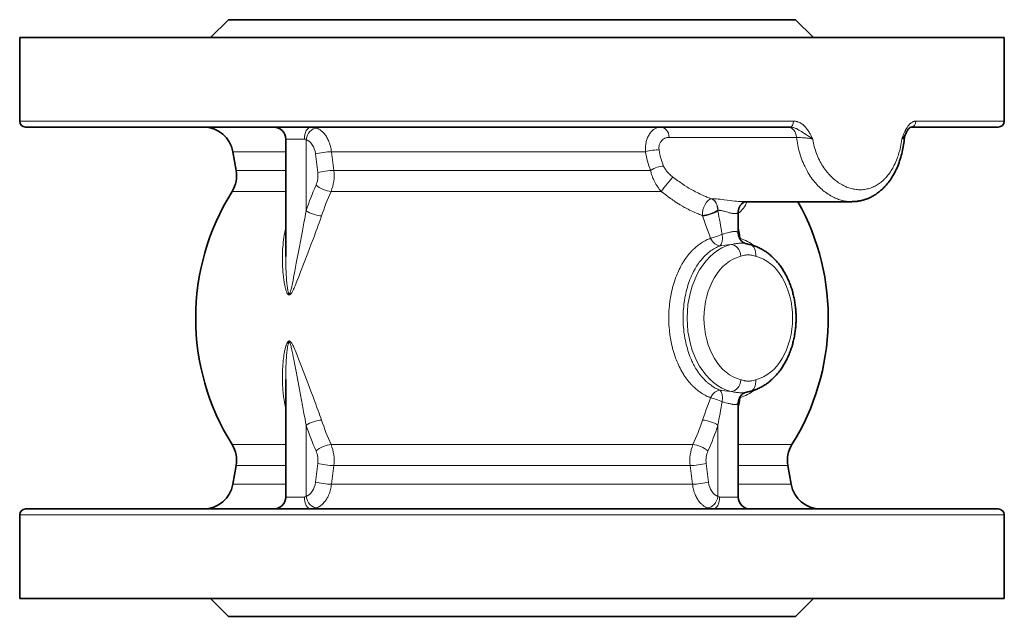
# Model space of a CAD drawing. Header units: inches. Extents: x 2881 to 3623, y 240 to 857.
# Tile 2 of 7: x 3170 to 3335, y 240 to 340. Entities that reach past the tile are written whole.
import ezdxf

# ---------------------------------------------------------------- set-up
doc = ezdxf.new("R2010")
doc.units = ezdxf.units.IN
doc.header["$MEASUREMENT"] = 0

msp = doc.modelspace()

# ---------------------------------------------------------------- linework, layer by layer
at = {"color": 7, "lineweight": 35, "ltscale": 0.106066}
for p, q in [((3204.97, 340.13), (3201.97, 337.13)), ((3299.97, 340.13), (3302.97, 337.13)), ((3204.97, 240.13), (3201.97, 243.13)), ((3299.97, 240.13), (3302.97, 243.13))]:
    msp.add_line(p, q, dxfattribs=at)
at = {"color": 7, "lineweight": 35}
for p, q in [((3204.97, 340.13), (3229.7, 340.13)), ((3229.7, 340.13), (3299.97, 340.13)), ((3169.97, 337.13), (3212.92, 337.13)), ((3212.92, 337.13), (3334.97, 337.13)), ((3170.97, 322.13), (3213.4, 322.13)), ((3213.4, 322.13), (3299.06, 322.13)), ((3170.97, 258.13), (3213.4, 258.13)), ((3213.4, 258.13), (3333.97, 258.13)), ((3169.97, 243.13), (3212.92, 243.13)), ((3212.92, 243.13), (3334.97, 243.13)), ((3204.97, 240.13), (3229.7, 240.13)), ((3229.7, 240.13), (3299.97, 240.13)), ((3234.49, 240.13), (3289.97, 240.13))]:
    msp.add_line(p, q, dxfattribs=at)
at = {"color": 7, "lineweight": 35, "ltscale": 0.35}
for p, q in [((3169.97, 337.13), (3169.97, 323.13)), ((3334.97, 337.13), (3334.97, 323.13)), ((3169.97, 257.13), (3169.97, 243.13)), ((3334.97, 257.13), (3334.97, 243.13))]:
    msp.add_line(p, q, dxfattribs=at)
at = {"color": 7, "lineweight": 13}
for p, q in [((3169.97, 323.13), (3212.92, 323.13)), ((3212.92, 323.13), (3299.63, 323.13)), ((3300.16, 320.41), (3278.83, 320.41)), ((3230.05, 318), (3274.84, 318)), ((3230.31, 314.88), (3275.69, 314.88)), ((3229.98, 311.36), (3277.47, 311.36)), ((3229.98, 268.91), (3282.8, 268.91)), ((3230.31, 265.39), (3282.33, 265.39)), ((3230.05, 262.27), (3282.72, 262.27)), ((3169.97, 257.13), (3212.92, 257.13)), ((3212.92, 257.13), (3334.97, 257.13))]:
    msp.add_line(p, q, dxfattribs=at)
at = {"color": 7, "lineweight": 35, "ltscale": 0.365736}
msp.add_line((3319.34, 322.13), (3333.97, 322.13), dxfattribs=at)
at = {"color": 7, "lineweight": 13, "ltscale": 0.370224}
msp.add_line((3320.16, 323.13), (3334.97, 323.13), dxfattribs=at)
at = {"color": 7, "lineweight": 13, "ltscale": 0.078194}
for p, q in [((3214.55, 320.13), (3217.67, 320.13)), ((3214.55, 260.13), (3217.67, 260.13)), ((3287.27, 260.13), (3290.4, 260.13))]:
    msp.add_line(p, q, dxfattribs=at)
at = {"color": 7, "lineweight": 35, "ltscale": 0.491528}
msp.add_line((3214.55, 320.13), (3214.55, 300.47), dxfattribs=at)
at = {"color": 7, "lineweight": 35, "ltscale": 0.001204}
msp.add_line((3317.87, 320.21), (3317.84, 320.24), dxfattribs=at)
at = {"color": 7, "lineweight": 13, "ltscale": 0.298501}
for p, q in [((3217.96, 320.04), (3217.96, 308.1)), ((3286.98, 272.17), (3286.98, 260.23))]:
    msp.add_line(p, q, dxfattribs=at)
at = {"color": 7, "lineweight": 13, "ltscale": 0.221176}
for p, q in [((3205.7, 318), (3214.55, 318)), ((3205.7, 262.27), (3214.55, 262.27)), ((3290.4, 262.27), (3299.24, 262.27))]:
    msp.add_line(p, q, dxfattribs=at)
at = {"color": 7, "lineweight": 35, "ltscale": 0.079337}
for p, q in [((3206.25, 314.88), (3205.7, 318)), ((3206.25, 265.39), (3205.7, 262.27)), ((3298.69, 265.39), (3299.24, 262.27))]:
    msp.add_line(p, q, dxfattribs=at)
at = {"color": 7, "lineweight": 13, "ltscale": 0.078741}
for p, q in [((3219.93, 314.53), (3219.54, 317.66)), ((3219.54, 262.61), (3219.93, 265.74)), ((3285.02, 265.74), (3285.41, 262.61))]:
    msp.add_line(p, q, dxfattribs=at)
at = {"color": 7, "lineweight": 13, "ltscale": 0.078737}
for p, q in [((3222.61, 314.88), (3222.22, 318)), ((3222.22, 262.27), (3222.61, 265.39)), ((3282.33, 265.39), (3282.72, 262.27))]:
    msp.add_line(p, q, dxfattribs=at)
at = {"color": 7, "lineweight": 13, "ltscale": 0.195581}
for p, q in [((3222.22, 318), (3230.05, 318)), ((3222.22, 262.27), (3230.05, 262.27))]:
    msp.add_line(p, q, dxfattribs=at)
at = {"color": 7, "lineweight": 13, "ltscale": 0.207399}
for p, q in [((3206.25, 314.88), (3214.55, 314.88)), ((3206.25, 265.39), (3214.55, 265.39)), ((3290.4, 265.39), (3298.69, 265.39))]:
    msp.add_line(p, q, dxfattribs=at)
at = {"color": 7, "lineweight": 13, "ltscale": 0.192447}
for p, q in [((3222.61, 314.88), (3230.31, 314.88)), ((3222.61, 265.39), (3230.31, 265.39))]:
    msp.add_line(p, q, dxfattribs=at)
at = {"color": 7, "lineweight": 13, "ltscale": 0.224542}
for p, q in [((3205.57, 311.36), (3214.55, 311.36)), ((3205.57, 268.91), (3214.55, 268.91)), ((3290.4, 268.91), (3299.38, 268.91))]:
    msp.add_line(p, q, dxfattribs=at)
at = {"color": 7, "lineweight": 13, "ltscale": 0.195934}
msp.add_line((3222.15, 311.36), (3229.98, 311.36), dxfattribs=at)
at = {"color": 7, "lineweight": 13, "ltscale": 0.000788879}
msp.add_line((3285.93, 310.12), (3285.96, 310.12), dxfattribs=at)
at = {"color": 7, "lineweight": 35, "ltscale": 0.454231}
msp.add_line((3291.22, 309.63), (3309.39, 309.63), dxfattribs=at)
at = {"color": 7, "lineweight": 13, "ltscale": 0.002354}
msp.add_line((3284.36, 307.34), (3284.39, 307.25), dxfattribs=at)
at = {"color": 7, "lineweight": 13, "ltscale": 0.002473}
msp.add_line((3286.95, 308.2), (3286.98, 308.1), dxfattribs=at)
at = {"color": 7, "lineweight": 13, "ltscale": 0.000790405}
msp.add_line((3286.95, 308.2), (3286.98, 308.2), dxfattribs=at)
at = {"color": 7, "lineweight": 13, "ltscale": 0.002344}
msp.add_line((3286.98, 308.2), (3286.98, 308.1), dxfattribs=at)
at = {"color": 7, "lineweight": 35, "ltscale": 0.088928}
msp.add_line((3290.4, 307.91), (3290.4, 304.36), dxfattribs=at)
at = {"color": 7, "lineweight": 35, "ltscale": 0.491533}
msp.add_line((3214.55, 279.8), (3214.55, 260.13), dxfattribs=at)
at = {"color": 7, "lineweight": 35, "ltscale": 0.394463}
msp.add_line((3290.4, 275.91), (3290.4, 260.13), dxfattribs=at)
at = {"color": 7, "lineweight": 13, "ltscale": 0.298502}
msp.add_line((3217.96, 272.17), (3217.96, 260.23), dxfattribs=at)
at = {"color": 7, "lineweight": 13, "ltscale": 0.195932}
msp.add_line((3222.15, 268.91), (3229.98, 268.91), dxfattribs=at)
at = {"color": 7, "lineweight": 35, "ltscale": 0.488039}
msp.add_line((3214.97, 240.13), (3234.49, 240.13), dxfattribs=at)
at = {"color": 7, "lineweight": 13}
for points in [[(3219.69, 321.98), (3219.82, 321.93), (3219.95, 321.87), (3220.08, 321.8), (3220.2, 321.73), (3220.33, 321.65), (3220.44, 321.56), (3220.56, 321.47), (3220.67, 321.37), (3220.74, 321.31), (3220.8, 321.25), (3220.86, 321.19), (3220.92, 321.12), (3221.04, 320.99), (3221.15, 320.85), (3221.25, 320.7), (3221.36, 320.55), (3221.45, 320.39), (3221.54, 320.23), (3221.63, 320.06), (3221.71, 319.89), (3221.79, 319.71), (3221.86, 319.53), (3221.92, 319.35), (3221.97, 319.21), (3222.01, 319.06), (3222.05, 318.91), (3222.08, 318.8), (3222.11, 318.69), (3222.15, 318.46), (3222.19, 318.23), (3222.22, 318)], [(3274.84, 318), (3274.83, 318.12), (3274.83, 318.23), (3274.82, 318.38), (3274.83, 318.53), (3274.83, 318.68), (3274.84, 318.84), (3274.86, 319.01), (3274.88, 319.17), (3274.9, 319.34), (3274.93, 319.52), (3274.98, 319.7), (3275.02, 319.87), (3275.07, 320.05), (3275.13, 320.21), (3275.2, 320.38), (3275.27, 320.54), (3275.34, 320.69), (3275.43, 320.84), (3275.51, 320.98), (3275.56, 321.04), (3275.6, 321.11), (3275.67, 321.19), (3275.74, 321.28), (3275.8, 321.36), (3275.9, 321.46), (3275.99, 321.55), (3276.09, 321.63), (3276.2, 321.71), (3276.3, 321.79), (3276.41, 321.85), (3276.52, 321.91), (3276.63, 321.97), (3276.74, 322.01), (3276.86, 322.05), (3276.97, 322.08), (3277.08, 322.1), (3277.2, 322.12), (3277.32, 322.13), (3277.43, 322.13)], [(3299.06, 322.13), (3299.18, 322.13), (3299.3, 322.12), (3299.42, 322.1), (3299.53, 322.08), (3299.65, 322.05), (3299.78, 322.01), (3299.9, 321.96), (3300.03, 321.91), (3300.12, 321.87), (3300.2, 321.82), (3300.3, 321.77), (3300.39, 321.72), (3300.53, 321.64), (3300.67, 321.56), (3300.85, 321.45), (3300.96, 321.37), (3301.19, 321.23), (3301.83, 320.81), (3302.14, 320.62), (3302.43, 320.43), (3302.57, 320.33), (3302.68, 320.26), (3302.79, 320.18), (3302.86, 320.13)], [(3299.63, 323.13), (3299.75, 323.13), (3299.86, 323.12), (3299.97, 323.11), (3300.08, 323.09), (3300.19, 323.06), (3300.26, 323.05), (3300.33, 323.03), (3300.39, 323), (3300.46, 322.98), (3300.59, 322.93), (3300.7, 322.87), (3300.81, 322.82), (3300.91, 322.76), (3301.01, 322.69), (3301.07, 322.65), (3301.14, 322.6), (3301.26, 322.5), (3301.32, 322.45), (3301.38, 322.4), (3301.5, 322.28), (3301.61, 322.17), (3301.71, 322.06), (3301.77, 321.98), (3301.83, 321.9), (3301.95, 321.75), (3302.06, 321.59), (3302.16, 321.44), (3302.25, 321.28), (3302.34, 321.13), (3302.42, 320.98), (3302.53, 320.79), (3302.59, 320.66), (3302.72, 320.41), (3302.82, 320.2), (3302.86, 320.13)], [(3320.16, 323.13), (3320.08, 323.13), (3320.01, 323.12), (3319.93, 323.11), (3319.85, 323.09), (3319.8, 323.08), (3319.75, 323.06), (3319.7, 323.04), (3319.66, 323.02), (3319.57, 322.97), (3319.48, 322.92), (3319.39, 322.86), (3319.31, 322.8), (3319.26, 322.76), (3319.21, 322.71), (3319.15, 322.66), (3319.1, 322.61), (3319.01, 322.51), (3318.96, 322.45), (3318.91, 322.39), (3318.81, 322.27), (3318.73, 322.14), (3318.66, 322.05), (3318.61, 321.95), (3318.55, 321.86), (3318.5, 321.76), (3318.44, 321.66), (3318.39, 321.56), (3318.3, 321.37), (3318.21, 321.17), (3318.1, 320.92), (3318.04, 320.75), (3317.91, 320.43), (3317.8, 320.13)], [(3277.12, 318.27), (3277.11, 318.4), (3277.1, 318.53), (3277.09, 318.66), (3277.1, 318.78), (3277.11, 318.91), (3277.13, 319.03), (3277.16, 319.14), (3277.2, 319.26), (3277.24, 319.37), (3277.29, 319.48), (3277.34, 319.58), (3277.39, 319.66), (3277.45, 319.73), (3277.51, 319.81), (3277.57, 319.88), (3277.64, 319.94), (3277.68, 319.98), (3277.72, 320.02), (3277.81, 320.09), (3277.91, 320.15), (3278.01, 320.21), (3278.11, 320.26), (3278.22, 320.3), (3278.32, 320.34), (3278.43, 320.37), (3278.55, 320.39), (3278.64, 320.4), (3278.74, 320.41), (3278.83, 320.41)], [(3309.39, 309.63), (3309.17, 309.64), (3308.96, 309.65), (3308.74, 309.67), (3308.52, 309.7), (3308.3, 309.73), (3308.08, 309.77), (3307.86, 309.82), (3307.65, 309.88), (3307.43, 309.94), (3307.21, 310.01), (3307, 310.09), (3306.79, 310.17), (3306.63, 310.24), (3306.48, 310.31), (3306.33, 310.38), (3306.21, 310.44), (3306.1, 310.5), (3305.88, 310.62), (3305.65, 310.76), (3305.43, 310.89), (3305.22, 311.04), (3305, 311.2), (3304.79, 311.36), (3304.58, 311.53), (3304.48, 311.62), (3304.37, 311.71), (3304.26, 311.8), (3304.16, 311.9), (3303.95, 312.1), (3303.75, 312.31), (3303.55, 312.52), (3303.36, 312.74), (3303.17, 312.96), (3302.98, 313.19), (3302.8, 313.43), (3302.63, 313.67), (3302.46, 313.92), (3302.29, 314.17), (3302.13, 314.43), (3301.98, 314.7), (3301.86, 314.91), (3301.74, 315.13), (3301.63, 315.35), (3301.52, 315.58), (3301.45, 315.73), (3301.38, 315.88), (3301.24, 316.19), (3301.12, 316.5), (3301, 316.82), (3300.88, 317.14), (3300.78, 317.46), (3300.68, 317.79), (3300.59, 318.12), (3300.5, 318.45), (3300.43, 318.77), (3300.36, 319.1), (3300.3, 319.42), (3300.25, 319.75), (3300.2, 320.08), (3300.16, 320.41)], [(3300.16, 320.41), (3300.46, 320.4), (3300.8, 320.39), (3301.16, 320.36), (3301.36, 320.35), (3301.56, 320.33), (3301.73, 320.31), (3301.9, 320.29), (3302.15, 320.26), (3302.38, 320.23), (3302.61, 320.19), (3302.74, 320.16), (3302.86, 320.13)], [(3317.8, 320.13), (3317.75, 319.79), (3317.7, 319.45), (3317.64, 319.11), (3317.57, 318.78), (3317.5, 318.45), (3317.46, 318.28), (3317.41, 318.12), (3317.37, 317.96), (3317.32, 317.8), (3317.25, 317.55), (3317.18, 317.32), (3317.1, 317.08), (3317.01, 316.85), (3316.9, 316.57), (3316.79, 316.3), (3316.67, 316.03), (3316.54, 315.76), (3316.47, 315.63), (3316.41, 315.5), (3316.34, 315.37), (3316.27, 315.25), (3316.15, 315.04), (3316.02, 314.83), (3315.89, 314.63), (3315.75, 314.43), (3315.61, 314.24), (3315.47, 314.06), (3315.32, 313.88), (3315.15, 313.69), (3315.07, 313.6), (3314.99, 313.51), (3314.86, 313.38), (3314.73, 313.26), (3314.6, 313.13), (3314.46, 313.02), (3314.31, 312.89), (3314.15, 312.77), (3313.99, 312.66), (3313.83, 312.55), (3313.67, 312.45), (3313.5, 312.35), (3313.32, 312.25), (3313.13, 312.16), (3312.94, 312.07), (3312.75, 311.99), (3312.55, 311.92), (3312.36, 311.86), (3312.16, 311.81), (3311.96, 311.76), (3311.76, 311.72), (3311.55, 311.69), (3311.35, 311.66), (3311.14, 311.64), (3310.94, 311.64), (3310.74, 311.63), (3310.53, 311.64), (3310.33, 311.66), (3310.12, 311.68), (3309.92, 311.71), (3309.71, 311.74), (3309.51, 311.79), (3309.3, 311.84), (3309.1, 311.9), (3308.9, 311.96), (3308.69, 312.03), (3308.55, 312.09), (3308.4, 312.15), (3308.26, 312.22), (3308.15, 312.27), (3308.04, 312.32), (3307.83, 312.43), (3307.62, 312.55), (3307.41, 312.68), (3307.2, 312.81), (3307, 312.95), (3306.8, 313.1), (3306.6, 313.26), (3306.42, 313.41), (3306.24, 313.57), (3306.07, 313.73), (3305.89, 313.9), (3305.72, 314.08), (3305.56, 314.26), (3305.4, 314.45), (3305.24, 314.64), (3305.15, 314.75), (3305.06, 314.86), (3304.89, 315.09), (3304.72, 315.33), (3304.57, 315.57), (3304.41, 315.82), (3304.26, 316.07), (3304.12, 316.33), (3303.99, 316.59), (3303.86, 316.86), (3303.73, 317.13), (3303.62, 317.41), (3303.51, 317.69), (3303.4, 317.97), (3303.31, 318.26), (3303.22, 318.55), (3303.13, 318.84), (3303.06, 319.14), (3302.99, 319.44), (3302.93, 319.74), (3302.87, 320.04), (3302.86, 320.13)], [(3318.42, 320.97), (3318.39, 320.9), (3318.35, 320.84), (3318.31, 320.75), (3318.25, 320.66), (3318.2, 320.58), (3318.13, 320.5), (3318.07, 320.42), (3318, 320.33), (3317.94, 320.27), (3317.88, 320.22), (3317.8, 320.13)], [(3318.25, 320.33), (3318.24, 320.31), (3318.23, 320.3), (3318.22, 320.29), (3318.2, 320.28), (3318.16, 320.26), (3318.12, 320.24), (3318.03, 320.21), (3317.93, 320.17), (3317.8, 320.13)], [(3279.42, 313.76), (3279.25, 313.9), (3279.16, 313.97), (3279.07, 314.04), (3278.96, 314.14), (3278.85, 314.24), (3278.75, 314.34), (3278.62, 314.48), (3278.5, 314.61), (3278.39, 314.75), (3278.28, 314.89), (3278.18, 315.04), (3278.13, 315.11), (3278.08, 315.18), (3278.01, 315.32), (3277.94, 315.45), (3277.88, 315.58)], [(3277.47, 311.36), (3277.31, 311.55), (3277.15, 311.75), (3277, 311.95), (3276.86, 312.16), (3276.72, 312.37), (3276.59, 312.59), (3276.46, 312.81), (3276.4, 312.92), (3276.34, 313.04), (3276.26, 313.21), (3276.18, 313.38), (3276.1, 313.56), (3276.03, 313.73), (3275.95, 313.96), (3275.91, 314.07), (3275.87, 314.18), (3275.82, 314.36), (3275.77, 314.53), (3275.73, 314.7), (3275.69, 314.88)], [(3279.42, 313.76), (3279.84, 313.45), (3280.27, 313.14), (3280.48, 312.99), (3280.7, 312.84), (3281.05, 312.6), (3281.4, 312.37), (3281.76, 312.14), (3282.13, 311.92), (3282.49, 311.7), (3282.86, 311.49), (3283.04, 311.39), (3283.23, 311.29), (3283.48, 311.16), (3283.73, 311.03), (3283.98, 310.91), (3284.3, 310.76), (3284.62, 310.62), (3284.95, 310.48), (3285.11, 310.41), (3285.27, 310.35), (3285.49, 310.27), (3285.71, 310.19), (3285.93, 310.12)], [(3277.47, 311.36), (3277.85, 311.06), (3278.24, 310.76), (3278.63, 310.47), (3279.03, 310.18), (3279.23, 310.04), (3279.44, 309.89), (3279.64, 309.76), (3279.84, 309.62), (3280.12, 309.44), (3280.4, 309.26), (3280.68, 309.09), (3281.03, 308.88), (3281.39, 308.68), (3281.57, 308.58), (3281.75, 308.48), (3281.99, 308.35), (3282.23, 308.23), (3282.48, 308.11), (3282.78, 307.96), (3283.1, 307.82), (3283.41, 307.69), (3283.73, 307.57), (3283.89, 307.5), (3284.05, 307.45), (3284.21, 307.39), (3284.36, 307.34)], [(3285.96, 310.12), (3286.21, 310.12), (3286.48, 310.1), (3286.76, 310.09), (3287.04, 310.06), (3287.33, 310.04), (3287.73, 309.99), (3288, 309.96), (3288.53, 309.89), (3289.09, 309.82), (3289.37, 309.79), (3289.79, 309.74), (3290.09, 309.7), (3290.4, 309.67), (3290.69, 309.65), (3290.84, 309.64), (3290.99, 309.64), (3291.11, 309.64), (3291.22, 309.63)], [(3214.55, 305.28), (3214.5, 305.08), (3214.46, 304.88), (3214.38, 304.47), (3214.31, 304.06), (3214.25, 303.65), (3214.19, 303.24), (3214.14, 302.83), (3214.1, 302.42), (3214.06, 302), (3214.03, 301.59), (3214.01, 301.17), (3214, 300.76), (3213.99, 300.35), (3213.99, 299.93), (3213.99, 299.52), (3214, 299.11), (3214.02, 298.7), (3214.05, 298.29), (3214.08, 297.88), (3214.12, 297.47), (3214.16, 297.05), (3214.19, 296.85), (3214.21, 296.64), (3214.24, 296.44), (3214.27, 296.24), (3214.31, 296.05), (3214.34, 295.86), (3214.39, 295.6), (3214.45, 295.34), (3214.48, 295.21), (3214.51, 295.08), (3214.56, 294.89), (3214.59, 294.79), (3214.62, 294.7), (3214.67, 294.57), (3214.72, 294.44), (3214.75, 294.38), (3214.78, 294.32), (3214.81, 294.25), (3214.85, 294.19), (3214.88, 294.15), (3214.9, 294.12), (3214.92, 294.09), (3214.94, 294.07), (3214.97, 294.05), (3215, 294.03), (3215.03, 294.01), (3215.05, 294), (3215.08, 293.99), (3215.12, 293.99), (3215.16, 293.99), (3215.18, 293.99), (3215.2, 294), (3215.23, 294.01), (3215.25, 294.02), (3215.29, 294.05), (3215.32, 294.07), (3215.36, 294.11), (3215.39, 294.14), (3215.43, 294.18), (3215.48, 294.25), (3215.52, 294.31), (3215.57, 294.38), (3215.61, 294.45), (3215.68, 294.57), (3215.74, 294.69), (3215.8, 294.8), (3215.87, 294.96), (3215.94, 295.11), (3216.02, 295.3), (3216.11, 295.51), (3216.22, 295.78), (3216.33, 296.05), (3216.44, 296.31), (3216.64, 296.83), (3216.78, 297.18), (3217.05, 297.9), (3217.64, 299.45), (3218.23, 301), (3218.82, 302.54), (3219.18, 303.46), (3219.35, 303.92), (3219.61, 304.62), (3219.81, 305.15), (3220, 305.69), (3220.15, 306.1), (3220.3, 306.52), (3220.43, 306.88), (3220.55, 307.25)], [(3214.55, 300.47), (3214.55, 299.96), (3214.56, 299.45), (3214.57, 298.94), (3214.59, 298.42), (3214.61, 297.91), (3214.63, 297.4), (3214.67, 296.88), (3214.71, 296.37), (3214.73, 296.11), (3214.75, 295.86), (3214.78, 295.66), (3214.8, 295.46), (3214.83, 295.23), (3214.86, 295), (3214.89, 294.85), (3214.91, 294.7), (3214.94, 294.6), (3214.96, 294.5), (3214.99, 294.4), (3215, 294.36), (3215.02, 294.31), (3215.03, 294.28), (3215.05, 294.25), (3215.06, 294.23), (3215.08, 294.2), (3215.09, 294.19), (3215.11, 294.19), (3215.12, 294.18), (3215.13, 294.18), (3215.14, 294.18), (3215.15, 294.18), (3215.16, 294.19), (3215.18, 294.2), (3215.19, 294.21), (3215.21, 294.23), (3215.23, 294.26), (3215.24, 294.28), (3215.26, 294.33), (3215.29, 294.37), (3215.32, 294.46), (3215.35, 294.55), (3215.38, 294.64), (3215.42, 294.81), (3215.47, 294.98), (3215.51, 295.14), (3215.56, 295.4), (3215.62, 295.66), (3215.67, 295.92), (3215.78, 296.43), (3215.88, 296.94), (3216.07, 297.96), (3216.33, 299.33), (3216.85, 302.06), (3217.19, 303.87), (3217.36, 304.76), (3217.49, 305.43), (3217.61, 306.1), (3217.79, 307.11), (3217.88, 307.61), (3217.96, 308.1)], [(3284.39, 307.25), (3284.61, 306.62), (3284.83, 306), (3285.02, 305.46), (3285.23, 304.91), (3285.49, 304.21), (3285.75, 303.5)], [(3286.98, 308.2), (3287.05, 308.2), (3287.11, 308.19), (3287.18, 308.19), (3287.26, 308.18), (3287.41, 308.16), (3287.57, 308.13), (3287.74, 308.09), (3287.91, 308.05), (3288.01, 308.02), (3288.22, 307.96), (3288.62, 307.85), (3288.88, 307.78), (3289.01, 307.75), (3289.12, 307.72), (3289.23, 307.7), (3289.38, 307.67), (3289.52, 307.65), (3289.6, 307.65), (3289.67, 307.64), (3289.74, 307.64), (3289.81, 307.63), (3289.9, 307.64), (3289.98, 307.64), (3290.06, 307.66), (3290.1, 307.66), (3290.14, 307.67), (3290.18, 307.69), (3290.21, 307.7), (3290.26, 307.72), (3290.3, 307.75), (3290.33, 307.77), (3290.36, 307.8), (3290.37, 307.83), (3290.39, 307.86), (3290.39, 307.88), (3290.4, 307.91)], [(3290.4, 304.36), (3290.39, 304.39), (3290.38, 304.43), (3290.36, 304.46), (3290.33, 304.49), (3290.3, 304.52), (3290.25, 304.55), (3290.21, 304.57), (3290.17, 304.59), (3290.12, 304.6), (3290.08, 304.61), (3290.03, 304.62), (3289.94, 304.63), (3289.89, 304.63), (3289.83, 304.63), (3289.71, 304.63), (3289.59, 304.62), (3289.49, 304.61), (3289.39, 304.6), (3289.28, 304.58), (3289.18, 304.56), (3289.07, 304.53), (3288.97, 304.51), (3288.75, 304.45), (3288.61, 304.41), (3288.32, 304.33), (3288.03, 304.26), (3287.9, 304.22), (3287.69, 304.17)], [(3278.74, 290.13), (3278.75, 290.54), (3278.76, 290.94), (3278.78, 291.35), (3278.8, 291.75), (3278.84, 292.15), (3278.86, 292.36), (3278.88, 292.56), (3278.91, 292.76), (3278.93, 292.96), (3278.98, 293.26), (3279.03, 293.55), (3279.08, 293.85), (3279.13, 294.15), (3279.21, 294.51), (3279.29, 294.86), (3279.38, 295.22), (3279.48, 295.57), (3279.58, 295.92), (3279.69, 296.27), (3279.81, 296.62), (3279.87, 296.79), (3279.93, 296.96), (3280.03, 297.21), (3280.14, 297.47), (3280.24, 297.72), (3280.35, 297.97), (3280.49, 298.26), (3280.64, 298.55), (3280.79, 298.84), (3280.95, 299.13), (3281.03, 299.27), (3281.12, 299.41), (3281.2, 299.55), (3281.29, 299.68), (3281.45, 299.92), (3281.61, 300.16), (3281.78, 300.39), (3281.95, 300.61), (3282.13, 300.83), (3282.31, 301.05), (3282.5, 301.26), (3282.6, 301.37), (3282.7, 301.47), (3282.8, 301.57), (3282.9, 301.67), (3283.04, 301.8), (3283.18, 301.92), (3283.32, 302.05), (3283.48, 302.18), (3283.65, 302.32), (3283.82, 302.45), (3283.99, 302.57), (3284.2, 302.71), (3284.41, 302.84), (3284.62, 302.97), (3284.73, 303.03), (3284.84, 303.09), (3285.02, 303.18), (3285.2, 303.27), (3285.38, 303.35), (3285.57, 303.43), (3285.75, 303.5)], [(3281.15, 290.13), (3281.15, 290.52), (3281.16, 290.9), (3281.18, 291.29), (3281.21, 291.67), (3281.24, 292.06), (3281.28, 292.44), (3281.33, 292.82), (3281.36, 293.01), (3281.39, 293.2), (3281.42, 293.39), (3281.46, 293.58), (3281.52, 293.92), (3281.6, 294.26), (3281.68, 294.6), (3281.76, 294.94), (3281.86, 295.27), (3281.96, 295.61), (3282.06, 295.94), (3282.18, 296.26), (3282.24, 296.42), (3282.3, 296.59), (3282.38, 296.8), (3282.47, 297.01), (3282.57, 297.22), (3282.7, 297.51), (3282.84, 297.8), (3282.91, 297.94), (3282.99, 298.08), (3283.06, 298.22), (3283.14, 298.36), (3283.27, 298.59), (3283.41, 298.81), (3283.56, 299.03), (3283.71, 299.25), (3283.86, 299.47), (3284.02, 299.68), (3284.11, 299.79), (3284.2, 299.9), (3284.32, 300.04), (3284.44, 300.18), (3284.57, 300.32), (3284.73, 300.48), (3284.89, 300.64), (3285.05, 300.8), (3285.22, 300.95), (3285.39, 301.09), (3285.57, 301.23), (3285.75, 301.37), (3285.94, 301.5), (3286.13, 301.62), (3286.32, 301.74), (3286.52, 301.85), (3286.72, 301.96), (3286.92, 302.06), (3287.03, 302.1), (3287.14, 302.15), (3287.24, 302.19), (3287.35, 302.23)], [(3289.19, 302.46), (3288.57, 302.38), (3288.16, 302.33), (3287.65, 302.27), (3287.35, 302.23)], [(3291.61, 302.61), (3291.48, 302.64), (3291.35, 302.65), (3291.21, 302.67), (3291.06, 302.67), (3290.91, 302.68), (3290.81, 302.67), (3290.71, 302.67), (3290.5, 302.66), (3290.29, 302.63), (3290.1, 302.61), (3289.91, 302.58), (3289.67, 302.55), (3289.51, 302.52), (3289.19, 302.46)], [(3293.3, 300.49), (3293.21, 300.51), (3293.04, 300.55), (3292.78, 300.62), (3292.68, 300.64), (3292.59, 300.66), (3292.47, 300.68), (3292.35, 300.7), (3292.24, 300.71), (3292.12, 300.72), (3292.01, 300.72), (3291.89, 300.71), (3291.77, 300.7), (3291.67, 300.68), (3291.56, 300.66), (3291.46, 300.64), (3291.25, 300.59), (3291.05, 300.54), (3290.84, 300.49)], [(3278.74, 290.13), (3278.75, 289.73), (3278.76, 289.33), (3278.78, 288.92), (3278.8, 288.52), (3278.84, 288.12), (3278.86, 287.91), (3278.88, 287.71), (3278.91, 287.51), (3278.93, 287.31), (3278.98, 287.01), (3279.03, 286.71), (3279.08, 286.42), (3279.13, 286.12), (3279.21, 285.76), (3279.29, 285.4), (3279.38, 285.05), (3279.48, 284.7), (3279.58, 284.35), (3279.69, 284), (3279.81, 283.65), (3279.87, 283.48), (3279.93, 283.31), (3280.03, 283.05), (3280.14, 282.8), (3280.24, 282.55), (3280.35, 282.3), (3280.49, 282.01), (3280.64, 281.71), (3280.79, 281.43), (3280.95, 281.14), (3281.03, 281), (3281.12, 280.86), (3281.2, 280.72), (3281.29, 280.58), (3281.45, 280.35), (3281.61, 280.11), (3281.78, 279.88), (3281.95, 279.66), (3282.13, 279.44), (3282.31, 279.22), (3282.5, 279.01), (3282.6, 278.9), (3282.7, 278.8), (3282.8, 278.7), (3282.9, 278.6), (3283.04, 278.47), (3283.18, 278.35), (3283.32, 278.22), (3283.48, 278.08), (3283.65, 277.95), (3283.82, 277.82), (3283.99, 277.7), (3284.2, 277.56), (3284.41, 277.43), (3284.62, 277.3), (3284.73, 277.24), (3284.84, 277.18), (3285.02, 277.09), (3285.2, 277), (3285.38, 276.92), (3285.57, 276.84), (3285.75, 276.77)], [(3281.15, 290.13), (3281.15, 289.75), (3281.16, 289.36), (3281.18, 288.98), (3281.21, 288.6), (3281.24, 288.21), (3281.28, 287.83), (3281.33, 287.45), (3281.36, 287.26), (3281.39, 287.07), (3281.42, 286.88), (3281.46, 286.69), (3281.52, 286.35), (3281.6, 286.01), (3281.68, 285.67), (3281.76, 285.33), (3281.86, 285), (3281.96, 284.66), (3282.06, 284.33), (3282.18, 284.01), (3282.24, 283.84), (3282.3, 283.68), (3282.38, 283.47), (3282.47, 283.26), (3282.57, 283.05), (3282.63, 282.89), (3282.7, 282.74), (3282.8, 282.55), (3282.9, 282.35), (3283, 282.16), (3283.12, 281.94), (3283.25, 281.73), (3283.38, 281.51), (3283.51, 281.31), (3283.67, 281.07), (3283.84, 280.83), (3283.92, 280.72), (3284.01, 280.6), (3284.1, 280.49), (3284.19, 280.38), (3284.34, 280.2), (3284.49, 280.03), (3284.65, 279.87), (3284.81, 279.7), (3284.97, 279.54), (3285.07, 279.45), (3285.16, 279.37), (3285.26, 279.29), (3285.36, 279.2), (3285.51, 279.08), (3285.66, 278.97), (3285.82, 278.85), (3285.97, 278.74), (3286.16, 278.62), (3286.35, 278.51), (3286.54, 278.4), (3286.74, 278.3), (3286.94, 278.21), (3287.14, 278.12), (3287.35, 278.04)], [(3220.55, 273.02), (3220.42, 273.4), (3220.29, 273.79), (3220.14, 274.21), (3219.99, 274.63), (3219.79, 275.16), (3219.59, 275.7), (3219.32, 276.42), (3219.14, 276.9), (3218.77, 277.86), (3218.3, 279.09), (3217.19, 281.99), (3216.88, 282.82), (3216.59, 283.56), (3216.45, 283.93), (3216.34, 284.21), (3216.23, 284.49), (3216.12, 284.73), (3216.02, 284.98), (3215.91, 285.22), (3215.83, 285.4), (3215.74, 285.59), (3215.68, 285.69), (3215.62, 285.8), (3215.56, 285.9), (3215.51, 285.98), (3215.45, 286.06), (3215.41, 286.11), (3215.37, 286.15), (3215.33, 286.18), (3215.3, 286.21), (3215.26, 286.24), (3215.22, 286.26), (3215.2, 286.27), (3215.17, 286.28), (3215.15, 286.28), (3215.12, 286.28), (3215.09, 286.28), (3215.06, 286.27), (3215.03, 286.26), (3215.01, 286.25), (3214.97, 286.22), (3214.95, 286.2), (3214.93, 286.18), (3214.89, 286.13), (3214.86, 286.09), (3214.83, 286.04), (3214.8, 285.99), (3214.77, 285.94), (3214.73, 285.84), (3214.68, 285.74), (3214.65, 285.64), (3214.62, 285.55), (3214.59, 285.45), (3214.56, 285.35), (3214.51, 285.17), (3214.47, 285.03), (3214.44, 284.9), (3214.41, 284.75), (3214.37, 284.59), (3214.34, 284.42), (3214.31, 284.26), (3214.26, 283.93), (3214.21, 283.6), (3214.17, 283.28), (3214.14, 283.06), (3214.12, 282.85), (3214.1, 282.63), (3214.08, 282.4), (3214.05, 281.96), (3214.02, 281.52), (3214, 281.08), (3213.99, 280.64), (3213.99, 280.2), (3213.99, 279.76), (3214, 279.33), (3214.02, 278.89), (3214.05, 278.45), (3214.08, 278.02), (3214.12, 277.58), (3214.15, 277.36), (3214.17, 277.14), (3214.2, 276.93), (3214.23, 276.71), (3214.28, 276.37), (3214.34, 276.02), (3214.4, 275.67), (3214.47, 275.33), (3214.55, 274.99)], [(3217.96, 272.17), (3217.88, 272.66), (3217.79, 273.16), (3217.61, 274.15), (3217.49, 274.82), (3217.37, 275.48), (3217.2, 276.38), (3216.86, 278.17), (3216.34, 280.87), (3216.08, 282.26), (3215.91, 283.17), (3215.82, 283.63), (3215.73, 284.09), (3215.68, 284.32), (3215.59, 284.77), (3215.54, 285), (3215.49, 285.2), (3215.44, 285.39), (3215.39, 285.58), (3215.36, 285.68), (3215.33, 285.76), (3215.3, 285.85), (3215.27, 285.94), (3215.24, 285.99), (3215.22, 286.02), (3215.2, 286.05), (3215.19, 286.06), (3215.18, 286.07), (3215.16, 286.08), (3215.15, 286.09), (3215.13, 286.09), (3215.11, 286.09), (3215.1, 286.08), (3215.08, 286.07), (3215.07, 286.05), (3215.05, 286.02), (3215.03, 285.99), (3215.02, 285.96), (3215.01, 285.92), (3214.99, 285.87), (3214.97, 285.82), (3214.94, 285.71), (3214.92, 285.6), (3214.9, 285.49), (3214.87, 285.35), (3214.85, 285.21), (3214.83, 285.07), (3214.81, 284.89), (3214.79, 284.71), (3214.76, 284.48), (3214.74, 284.25), (3214.71, 283.98), (3214.69, 283.72), (3214.67, 283.42), (3214.65, 283.12), (3214.62, 282.57), (3214.59, 282.01), (3214.57, 281.44), (3214.56, 280.89), (3214.55, 280.34), (3214.55, 279.8)], [(3290.84, 279.78), (3290.93, 279.76), (3291.1, 279.71), (3291.36, 279.65), (3291.46, 279.63), (3291.55, 279.61), (3291.67, 279.59), (3291.79, 279.57), (3291.9, 279.56), (3292.02, 279.55), (3292.13, 279.55), (3292.25, 279.56), (3292.36, 279.57), (3292.47, 279.59), (3292.58, 279.61), (3292.68, 279.63), (3292.89, 279.68), (3293.09, 279.73), (3293.3, 279.78)], [(3287.35, 278.04), (3287.65, 278), (3288.16, 277.94), (3288.57, 277.89), (3289.19, 277.81)], [(3289.19, 277.81), (3289.51, 277.75), (3289.67, 277.72), (3289.91, 277.68), (3290.09, 277.66), (3290.27, 277.64), (3290.45, 277.62), (3290.62, 277.6), (3290.79, 277.6), (3290.97, 277.59), (3291.14, 277.6), (3291.23, 277.6), (3291.31, 277.61), (3291.39, 277.62), (3291.47, 277.63), (3291.54, 277.64), (3291.61, 277.66)], [(3285.75, 276.77), (3285.49, 276.06), (3285.22, 275.35), (3285.02, 274.81), (3284.83, 274.26), (3284.61, 273.64), (3284.39, 273.02)], [(3287.69, 276.1), (3287.89, 276.05), (3288.03, 276.02), (3288.31, 275.94), (3288.56, 275.87), (3288.69, 275.83), (3288.88, 275.78), (3289.02, 275.75), (3289.16, 275.72), (3289.33, 275.68), (3289.42, 275.67), (3289.5, 275.66), (3289.61, 275.64), (3289.72, 275.64), (3289.82, 275.63), (3289.91, 275.64), (3290, 275.65), (3290.07, 275.66), (3290.15, 275.68), (3290.21, 275.7), (3290.24, 275.72), (3290.27, 275.73), (3290.29, 275.75), (3290.32, 275.76), (3290.34, 275.79), (3290.37, 275.82), (3290.38, 275.85), (3290.39, 275.88), (3290.4, 275.91)], [(3222.22, 262.27), (3222.19, 262.05), (3222.16, 261.83), (3222.11, 261.61), (3222.06, 261.39), (3222.01, 261.18), (3221.94, 260.97), (3221.87, 260.77), (3221.79, 260.57), (3221.75, 260.47), (3221.71, 260.37), (3221.65, 260.24), (3221.59, 260.12), (3221.52, 259.99), (3221.44, 259.85), (3221.35, 259.71), (3221.26, 259.57), (3221.16, 259.44), (3221.07, 259.32), (3220.96, 259.19), (3220.85, 259.07), (3220.73, 258.95), (3220.61, 258.84), (3220.49, 258.74), (3220.37, 258.65), (3220.24, 258.56), (3220.17, 258.52), (3220.1, 258.48), (3220, 258.42), (3219.9, 258.37), (3219.8, 258.33), (3219.69, 258.29)], [(3285.25, 258.29), (3285.12, 258.34), (3284.99, 258.4), (3284.86, 258.46), (3284.74, 258.54), (3284.62, 258.62), (3284.5, 258.7), (3284.38, 258.8), (3284.27, 258.9), (3284.21, 258.96), (3284.14, 259.02), (3284.08, 259.08), (3284.02, 259.15), (3283.91, 259.28), (3283.8, 259.42), (3283.69, 259.57), (3283.59, 259.72), (3283.49, 259.88), (3283.4, 260.04), (3283.31, 260.21), (3283.23, 260.38), (3283.16, 260.56), (3283.09, 260.73), (3283.02, 260.92), (3282.97, 261.06), (3282.93, 261.21), (3282.89, 261.36), (3282.86, 261.47), (3282.84, 261.58), (3282.79, 261.81), (3282.75, 262.04), (3282.72, 262.27)]]:
    msp.add_lwpolyline(points, dxfattribs=at)
at = {"color": 7, "lineweight": 35}
for points in [[(3319.34, 322.13), (3319.32, 322.13), (3319.29, 322.12), (3319.25, 322.11), (3319.21, 322.08), (3319.15, 322.04), (3319.09, 321.99), (3319.02, 321.93), (3318.95, 321.85), (3318.88, 321.77), (3318.82, 321.68), (3318.73, 321.56), (3318.66, 321.43), (3318.58, 321.3), (3318.5, 321.14), (3318.42, 320.97)], [(3309.39, 309.63), (3309.53, 309.64), (3309.67, 309.64), (3309.82, 309.65), (3309.96, 309.66), (3310.1, 309.67), (3310.24, 309.68), (3310.37, 309.7), (3310.51, 309.72), (3310.65, 309.75), (3310.79, 309.77), (3310.93, 309.8), (3311.06, 309.83), (3311.2, 309.87), (3311.34, 309.9), (3311.47, 309.94), (3311.61, 309.98), (3311.74, 310.03), (3311.87, 310.08), (3312, 310.13), (3312.13, 310.18), (3312.26, 310.23), (3312.39, 310.29), (3312.52, 310.35), (3312.65, 310.41), (3312.78, 310.48), (3312.91, 310.55), (3313.04, 310.63), (3313.17, 310.7), (3313.29, 310.78), (3313.42, 310.86), (3313.54, 310.95), (3313.66, 311.03), (3313.79, 311.12), (3313.9, 311.21), (3314.02, 311.3), (3314.14, 311.4), (3314.25, 311.49), (3314.37, 311.59), (3314.48, 311.7), (3314.59, 311.8), (3314.69, 311.89), (3314.78, 311.99), (3314.88, 312.09), (3314.97, 312.19), (3315.15, 312.39), (3315.33, 312.6), (3315.5, 312.81), (3315.67, 313.03), (3315.83, 313.25), (3315.99, 313.48), (3316.15, 313.73), (3316.3, 313.99), (3316.45, 314.24), (3316.6, 314.51), (3316.73, 314.78), (3316.86, 315.05), (3316.99, 315.33), (3317.11, 315.61), (3317.22, 315.89), (3317.33, 316.18), (3317.43, 316.47), (3317.53, 316.77), (3317.62, 317.07), (3317.71, 317.37), (3317.79, 317.67), (3317.86, 317.98), (3317.93, 318.27), (3317.99, 318.56), (3318.04, 318.85), (3318.09, 319.14), (3318.14, 319.44), (3318.18, 319.73), (3318.21, 320.03), (3318.25, 320.33)], [(3290.4, 307.91), (3290.4, 308), (3290.4, 308.08), (3290.41, 308.16), (3290.42, 308.24), (3290.44, 308.32), (3290.46, 308.39), (3290.48, 308.47), (3290.5, 308.54), (3290.53, 308.61), (3290.56, 308.68), (3290.59, 308.75), (3290.62, 308.82), (3290.65, 308.87), (3290.69, 308.93), (3290.72, 308.98), (3290.76, 309.04), (3290.8, 309.08), (3290.84, 309.13), (3290.92, 309.22), (3291, 309.3), (3291.08, 309.37), (3291.16, 309.43), (3291.24, 309.49), (3291.31, 309.53), (3291.38, 309.57), (3291.44, 309.6), (3291.49, 309.62), (3291.54, 309.63)], [(3290.4, 304.36), (3290.4, 304.26), (3290.41, 304.16), (3290.42, 304.05), (3290.44, 303.95), (3290.46, 303.85), (3290.49, 303.75), (3290.53, 303.66), (3290.57, 303.56), (3290.61, 303.47), (3290.64, 303.42), (3290.67, 303.36), (3290.71, 303.31), (3290.74, 303.26), (3290.78, 303.21), (3290.82, 303.16), (3290.9, 303.07), (3290.98, 302.99), (3291.06, 302.91), (3291.14, 302.85), (3291.21, 302.8), (3291.29, 302.75), (3291.36, 302.71), (3291.42, 302.68), (3291.47, 302.66), (3291.55, 302.63), (3291.59, 302.62), (3291.61, 302.61)], [(3291.61, 302.61), (3291.82, 302.57), (3292.01, 302.52), (3292.27, 302.45), (3292.35, 302.43)], [(3292.35, 302.43), (3292.53, 302.39), (3292.7, 302.34), (3292.87, 302.29), (3293.04, 302.23), (3293.21, 302.17), (3293.38, 302.11), (3293.55, 302.04), (3293.72, 301.97), (3293.88, 301.89), (3294.05, 301.81), (3294.21, 301.73), (3294.37, 301.64), (3294.53, 301.55), (3294.68, 301.45), (3294.84, 301.36), (3294.99, 301.26), (3295.14, 301.15), (3295.29, 301.04), (3295.44, 300.93), (3295.58, 300.82), (3295.73, 300.7), (3295.87, 300.58), (3296.01, 300.45), (3296.15, 300.33), (3296.36, 300.12), (3296.57, 299.9), (3296.77, 299.68), (3296.97, 299.45), (3297.16, 299.21), (3297.28, 299.06), (3297.4, 298.91), (3297.51, 298.75), (3297.62, 298.6), (3297.73, 298.43), (3297.84, 298.27), (3297.94, 298.11), (3298.04, 297.94), (3298.14, 297.77), (3298.24, 297.6), (3298.33, 297.43), (3298.42, 297.26), (3298.51, 297.08), (3298.6, 296.9), (3298.68, 296.72), (3298.77, 296.54), (3298.85, 296.36), (3298.92, 296.17), (3299, 295.98), (3299.07, 295.8), (3299.14, 295.61), (3299.21, 295.42), (3299.27, 295.22), (3299.34, 295.03), (3299.4, 294.84), (3299.46, 294.64), (3299.51, 294.44), (3299.56, 294.25), (3299.61, 294.05), (3299.66, 293.85), (3299.71, 293.65), (3299.75, 293.44), (3299.79, 293.24), (3299.83, 293.04), (3299.86, 292.83), (3299.89, 292.63), (3299.92, 292.42), (3299.95, 292.22), (3299.98, 292.01), (3300, 291.8), (3300.02, 291.6), (3300.03, 291.39), (3300.05, 291.18), (3300.06, 290.97), (3300.07, 290.76), (3300.07, 290.55), (3300.08, 290.34), (3300.08, 290.13), (3300.08, 289.93), (3300.07, 289.72), (3300.07, 289.51), (3300.06, 289.3), (3300.05, 289.09), (3300.03, 288.88), (3300.02, 288.67), (3300, 288.47), (3299.98, 288.26), (3299.95, 288.05), (3299.92, 287.85), (3299.89, 287.64), (3299.86, 287.44), (3299.83, 287.23), (3299.79, 287.03), (3299.75, 286.82), (3299.71, 286.62), (3299.66, 286.42), (3299.61, 286.22), (3299.56, 286.02), (3299.51, 285.82), (3299.46, 285.63), (3299.4, 285.43), (3299.34, 285.24), (3299.27, 285.04), (3299.21, 284.85), (3299.14, 284.66), (3299.07, 284.47), (3299, 284.28), (3298.92, 284.1), (3298.85, 283.91), (3298.77, 283.73), (3298.68, 283.55), (3298.6, 283.37), (3298.51, 283.19), (3298.42, 283.01), (3298.33, 282.84), (3298.24, 282.67), (3298.14, 282.5), (3298.04, 282.33), (3297.94, 282.16), (3297.84, 282), (3297.73, 281.83), (3297.62, 281.67), (3297.51, 281.52), (3297.4, 281.36), (3297.28, 281.21), (3297.16, 281.06), (3296.97, 280.82), (3296.77, 280.59), (3296.57, 280.36), (3296.36, 280.15), (3296.15, 279.94), (3296.01, 279.82), (3295.87, 279.69), (3295.73, 279.57), (3295.58, 279.45), (3295.44, 279.34), (3295.29, 279.23), (3295.14, 279.12), (3294.99, 279.01), (3294.84, 278.91), (3294.68, 278.81), (3294.53, 278.72), (3294.37, 278.63), (3294.21, 278.54), (3294.05, 278.46), (3293.88, 278.38), (3293.72, 278.3), (3293.55, 278.23), (3293.38, 278.16), (3293.21, 278.1), (3293.04, 278.03), (3292.87, 277.98), (3292.7, 277.93), (3292.53, 277.88), (3292.35, 277.83)], [(3290.4, 275.91), (3290.4, 276.01), (3290.41, 276.11), (3290.42, 276.21), (3290.44, 276.32), (3290.46, 276.42), (3290.49, 276.51), (3290.53, 276.61), (3290.57, 276.7), (3290.61, 276.79), (3290.64, 276.85), (3290.67, 276.91), (3290.71, 276.96), (3290.74, 277.01), (3290.78, 277.06), (3290.82, 277.11), (3290.9, 277.2), (3290.98, 277.28), (3291.06, 277.35), (3291.14, 277.42), (3291.21, 277.47), (3291.29, 277.52), (3291.36, 277.56), (3291.42, 277.59), (3291.47, 277.61), (3291.55, 277.64), (3291.59, 277.65), (3291.61, 277.66)], [(3291.61, 277.66), (3291.82, 277.7), (3292.01, 277.75), (3292.27, 277.82), (3292.35, 277.83)]]:
    msp.add_lwpolyline(points, dxfattribs=at)
for centre, radius, start, end in [((3170.97, 323.13), 1, 180, 270), ((3200.78, 317.13), 5, 10, 90), ((3212.55, 320.13), 2, 360, 90), ((3333.97, 323.13), 1, 270, 0), ((3320.24, 320.13), 2, 155.2352, 174.5191), ((3201.33, 314.01), 5, 327.9574, 10), ((3239.47, 290.13), 40, 147.9574, 212.0426), ((3265.47, 290.13), 40, 327.9574, 29.1765), ((3201.33, 266.26), 5, 350, 32.0426), ((3303.62, 266.26), 5, 147.9574, 190), ((3200.78, 263.13), 5, 270.2452, 350), ((3304.17, 263.13), 5, 190, 269.992), ((3212.55, 260.13), 2, 270.2892, 360), ((3292.4, 260.13), 2, 180, 270), ((3170.97, 257.13), 1, 90, 180), ((3333.97, 257.13), 1, 360, 90)]:
    msp.add_arc(centre, radius, start, end, dxfattribs=at)
at = {"color": 7, "lineweight": 13}
for centre, radius, start, end in [((3218.83, 319.57), 2.56, 70.2383, 90.5286), ((3217.68, 319.65), 0.483, 54.2643, 90.4979), ((3289.07, 320.22), 14.4, 188.8364, 201.7518), ((3288.61, 320.07), 11.63, 188.874, 202.7028), ((3264.68, 292.46), 49.27, 156.0976, 161.4817), ((3264.99, 292.35), 46.87, 156.0732, 161.4639), ((3484.65, 341.88), 200.53, 189.6982, 190.8404), ((3268.75, 300.44), 22.19, 7.9321, 12.579), ((3291.13, 305.23), 1.77, 251.7427, 256.4896), ((3292.82, 303.65), 2.1, 184.189, 191.4035), ((3287.62, 294.94), 9.1, 53.0271, 70.1034), ((3287.62, 285.33), 9.1, 289.8967, 306.9738), ((3484.77, 238.36), 200.65, 169.1599, 170.3014), ((3268.75, 279.83), 22.18, 347.3936, 352.0683), ((3291.13, 275.04), 1.77, 103.5104, 108.2575), ((3292.82, 276.61), 2.1, 168.5963, 175.811), ((3264.99, 287.92), 46.87, 198.5368, 203.9275), ((3239.96, 287.92), 46.87, 336.0732, 341.4639), ((3264.68, 287.81), 49.27, 198.5182, 203.9024), ((3240.27, 287.81), 49.27, 336.0976, 341.4817), ((3217.68, 260.62), 0.483, 269.5022, 305.7356), ((3287.26, 260.62), 0.484, 234.281, 270.4778), ((3218.83, 260.68), 2.55, 270.4612, 289.817), ((3286.12, 260.69), 2.56, 250.2077, 270.0196)]:
    msp.add_arc(centre, radius, start, end, dxfattribs=at)
for centre, major_axis, ratio, start_param, end_param in [((3218.8, 320.13), (0, 2), 0.563876, 6.283185, 7.853982), ((3219.38, 320.04), (-0.67, -1.88), 0.685776, 3.399889, 4.951495), ((3277.43, 320.13), (0, 2), 0.707107, 4.850761, 6.283186), ((3298.76, 320.13), (0, 2), 0.707107, 4.850761, 6.283185), ((3299.06, 323.13), (0, 1), 0.57165, 3.141593, 4.712389), ((3319.34, 323.13), (0, 1), 0.820497, 3.141593, 4.712389), ((3217.44, 317.14), (0, -3), 0.709399, 1.744623, 2.894179), ((3220.95, 317.66), (1.98, 0.25), 0.123191, 0.8586, 2.348489), ((3275.78, 317.66), (1.97, 0.33), 0.27666, 0.775174, 2.021661), ((3276.68, 314.53), (1.84, 0.78), 0.382322, 0.709647, 1.969569), ((3217.83, 314.01), (0, -3), 0.709647, 1.011675, 1.745356), ((3221.34, 314.53), (1.98, 0.25), 0.1232, 0.859527, 2.348488), ((3219.26, 314.01), (0, -4.99), 0.681538, 1.01032, 1.745279), ((3278.37, 312.42), (-1.26, -1.56), 0.024879, 3.694315, 5.483047), ((3221.05, 312.42), (1.83, -0.81), 0.376071, 4.009731, 5.510707), ((3285.54, 308.2), (-0.63, -1.9), 0.521779, 3.372292, 5.347861), ((3285.54, 308.2), (0, -2), 0.707107, 1.570796, 2.862106), ((3285.57, 308.2), (0, -2), 0.707107, 1.570796, 2.862109), ((3283.28, 315.98), (7.48, -7.99), 0.602303, 6.212436, 6.576543), ((3219.38, 308.1), (1.9, -0.64), 0.303287, 3.977728, 5.477521), ((3285.54, 308.2), (1.89, 0.64), 0.304868, 3.946648, 5.446463), ((3285.57, 308.1), (1.9, 0.64), 0.303286, 3.947254, 5.447046), ((3286.99, 304.17), (1.87, 0.71), 0.131341, 3.941412, 5.047328), ((3286.99, 304.17), (-0.23, 1.99), 0.349322, 3.332284, 4.672369), ((3290.66, 290.13), (0, -12.5), 0.707107, 3.308325, 6.116453), ((3286.99, 304.17), (0.7, -1.87), 0.699875, 4.807872, 6.031906), ((3289.42, 300.49), (0.46, -1.95), 0.697291, 1.40633, 2.977123), ((3291.89, 300.49), (-0.46, -1.95), 0.697301, 1.735259, 3.141601), ((3292.07, 290.13), (0, -10.5), 0.707107, 3.308325, 6.116453), ((3292.07, 290.13), (0, -10.5), 0.707107, 0.166733, 2.97486), ((3289.42, 279.78), (0.46, 1.95), 0.697301, 3.306055, 4.876851), ((3291.89, 279.78), (0.46, -1.95), 0.697291, 6.283182, 7.689514), ((3286.99, 276.1), (-0.7, -1.87), 0.699874, 3.39287, 4.616905), ((3286.99, 276.1), (-0.23, -1.99), 0.349322, 1.610817, 2.950901), ((3286.99, 276.1), (1.87, -0.71), 0.13134, 1.235865, 2.34178), ((3219.38, 272.17), (1.9, 0.64), 0.303287, 0.805664, 2.305457), ((3285.57, 272.17), (1.9, -0.64), 0.303284, 0.836146, 2.335934), ((3221.05, 267.85), (1.83, 0.81), 0.376071, 0.772478, 2.273454), ((3217.83, 266.26), (0, -3), 0.709649, 1.396238, 2.129918), ((3219.26, 266.26), (0, -4.99), 0.681536, 1.396313, 2.131275), ((3285.68, 266.26), (0, -4.99), 0.681538, 4.151913, 4.886872), ((3283.89, 267.85), (1.83, -0.81), 0.376071, 0.868139, 2.369115), ((3287.11, 266.26), (0, -3), 0.709647, 4.153267, 4.886948), ((3221.34, 265.74), (1.98, -0.25), 0.1232, 3.934697, 5.423659), ((3283.6, 265.74), (1.98, 0.25), 0.1232, 4.001119, 5.490081), ((3217.44, 263.13), (0, -3), 0.709399, 0.247412, 1.396967), ((3220.95, 262.61), (1.98, -0.25), 0.123191, 3.934696, 5.424585), ((3283.99, 262.61), (1.98, 0.25), 0.123191, 4.000193, 5.490082), ((3287.5, 263.13), (0, -3), 0.709399, 4.886216, 6.035772), ((3218.8, 260.13), (0, -2), 0.563876, 4.712389, 6.283185), ((3219.38, 260.23), (0.67, -1.88), 0.685775, 4.473283, 6.024888), ((3285.57, 260.23), (-0.67, -1.88), 0.685776, 0.258297, 1.809903), ((3286.14, 260.13), (0, -2), 0.563876, 0, 1.570796)]:
    msp.add_ellipse(centre, major_axis=major_axis, ratio=ratio, start_param=start_param, end_param=end_param, dxfattribs=at)

doc.saveas('drawing.dxf')
